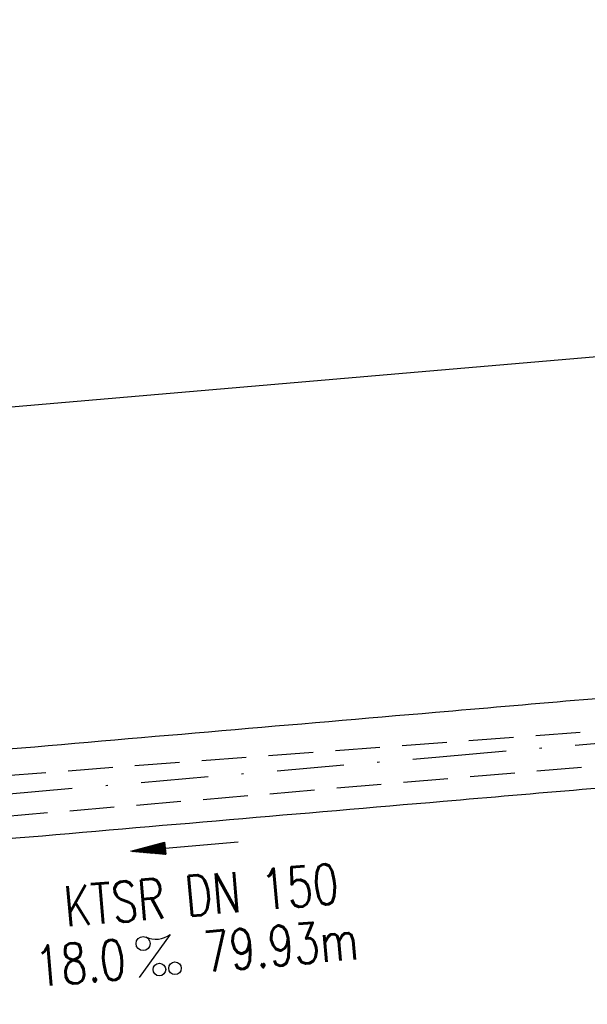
# Model space of a CAD drawing. Extents: x 0 to 1135, y 0 to 420.
# Tile 7 of 50: x 322 to 347, y 200 to 244. Entities that reach past the tile are written whole.
import ezdxf
from ezdxf.enums import TextEntityAlignment as Align

# ---------------------------------------------------------------- set-up
doc = ezdxf.new("R2010")
doc.units = 0
doc.header["$LTSCALE"] = 2
doc.header["$MEASUREMENT"] = 0
for name, pattern in [('AUSGEZOGEN', [0]), ('GESTRICH-X2', [1.5, 1, -0.5]), ('STRICHPT-X3', [3, 1.5, -0.75, 0, -0.75])]:
    doc.linetypes.add(name, pattern=pattern)
doc.layers.get('0').update_dxf_attribs({"linetype": 'AUSGEZOGEN'})
for name, color, linetype in [('ACHSE', 250, 'STRICHPT-X3'), ('FBR', 8, 'CONTINUOUS'), ('KANAL', 7, 'GESTRICH-X2'), ('PFEIL', 7, 'CONTINUOUS'), ('TEXTO', 4, 'CONTINUOUS'), ('TEXTU', 4, 'CONTINUOUS')]:
    doc.layers.add(name, color=color, linetype=linetype)
doc.styles.add('ROMANS', font='romans.shx', dxfattribs={"width": 0.8})

# ---------------------------------------------------------------- blocks, each defined once
blk = doc.blocks.new('PROM')
blk.add_line((1.566, 1.817), (0.019, 0.015))
for centre, radius in [((0.317, 1.51), 0.317), ((0.943, 0.291), 0.283), ((1.645, 0.287), 0.283)]:
    blk.add_circle(centre, radius)
blk.add_arc((0.992, 2.682), 1.033, 239.1414, 303.3549)
blk = doc.blocks.new('PFEIL2')
at = {"color": 0}
for p, q in [((0.88, 0.002), (-2.401, -0.012)), ((0.881, -0.271), (0.879, 0.276)), ((0.879, 0.276), (2.429, 0.009)), ((0.911, 0.27), (0.879, 0.265)), ((0.965, 0.261), (0.879, 0.246)), ((1.019, 0.252), (0.879, 0.228)), ((1.073, 0.242), (0.879, 0.209)), ((1.127, 0.233), (0.879, 0.191)), ((1.181, 0.224), (0.879, 0.172)), ((1.235, 0.214), (0.879, 0.154)), ((1.289, 0.205), (0.879, 0.135)), ((1.343, 0.196), (0.879, 0.117)), ((1.397, 0.187), (0.879, 0.098)), ((1.451, 0.177), (0.879, 0.08)), ((1.505, 0.168), (0.879, 0.061)), ((1.559, 0.159), (0.88, 0.043)), ((1.613, 0.149), (0.88, 0.024)), ((1.668, 0.14), (0.88, 0.006)), ((1.722, 0.131), (0.88, -0.013)), ((1.776, 0.121), (0.88, -0.031)), ((1.83, 0.112), (0.88, -0.05)), ((1.884, 0.103), (0.88, -0.068)), ((1.938, 0.094), (0.88, -0.087)), ((1.992, 0.084), (0.88, -0.105)), ((2.046, 0.075), (0.88, -0.124)), ((2.1, 0.066), (0.88, -0.142)), ((2.154, 0.056), (0.88, -0.161)), ((2.208, 0.047), (0.88, -0.179)), ((2.262, 0.038), (0.881, -0.198)), ((2.316, 0.029), (0.881, -0.216)), ((2.37, 0.019), (0.881, -0.235)), ((2.424, 0.01), (0.881, -0.253)), ((2.429, 0.009), (0.881, -0.271))]:
    blk.add_line(p, q, dxfattribs=at)

msp = doc.modelspace()

# ---------------------------------------------------------------- linework, layer by layer
at = {"layer": 'ACHSE'}
msp.add_lwpolyline([(25, 184.121), (166.268, 196.261), (290.809, 206.964), (340.625, 211.245), (365.534, 213.386), (390.441, 215.527), (412.764, 217.447), (415.35, 217.668), (440.27, 219.659), (465.21, 221.401), (490.164, 222.894), (515.134, 224.14), (540.113, 225.136), (565.103, 225.883), (590.098, 226.381), (615.096, 226.63), (640.096, 226.631)], dxfattribs=at)
at = {"layer": 'FBR'}
for points in [[(88.009, 187.528, 0), (104.839, 188.975, 0), (166.439, 194.269, -0.000002), (228.71, 199.62, 0.000002), (290.98, 204.971, 0.000001), (321.649, 207.607, 0.000001), (340.796, 209.253, 0.000002), (353.251, 210.323, -0.000001), (365.705, 211.394, -0.000007), (378.159, 212.464, 0.000001), (390.613, 213.534, 0.000044), (401.774, 214.494, -0.000046), (412.936, 215.454, -0.000156), (413.09, 215.467, -0.00001), (415.515, 215.674, -0.001332), (425.355, 216.487, -0.000871), (440.419, 217.664, -0.001621), (451.283, 218.459, -0.001254), (465.339, 219.405, -0.001246)], [(87.666, 191.514, 0), (104.497, 192.96, 0), (166.097, 198.254, -0.000002), (228.367, 203.605, 0.000002), (290.638, 208.957, 0.000001), (321.307, 211.592, 0.000001), (340.454, 213.238, 0.000002), (352.908, 214.308, -0.000001), (365.363, 215.379, -0.000007), (377.816, 216.449, 0.000001), (390.27, 217.519, 0.000044), (401.432, 218.479, -0.000045), (412.593, 219.44, -0.000156), (412.748, 219.453, -0.00001), (415.185, 219.661, -0.001332), (425.036, 220.474, -0.00087), (440.121, 221.653, -0.001621), (451.001, 222.449, -0.001254), (465.08, 223.397, -0.001246)]]:
    msp.add_lwpolyline(points, format="xyb", dxfattribs=at)
msp.add_lwpolyline([(25, 201.434), (164.791, 213.448), (289.332, 224.151), (339.148, 228.432), (364.057, 230.573), (388.964, 232.713), (411.286, 234.633), (413.93, 234.859), (438.982, 236.861), (464.093, 238.615), (489.219, 240.119), (514.36, 241.373), (539.512, 242.376), (564.673, 243.127), (589.84, 243.63), (615.01, 243.88), (640.182, 243.881)], dxfattribs=at)
at = {"layer": 'KANAL'}
for p, q in [((276.135, 207.018), (354.319, 212.901)), ((276.243, 204.757), (354.386, 211.407))]:
    msp.add_line(p, q, dxfattribs=at)

# ---------------------------------------------------------------- block references
at = {"layer": 'PFEIL', "rotation": 184.8791522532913}
msp.add_blockref('PFEIL2', (329.221, 207.225), dxfattribs=at)
at = {"layer": 'TEXTU', "rotation": 4.87915225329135}
msp.add_blockref('PROM', (327.169, 201.347), dxfattribs=at)

# ---------------------------------------------------------------- texts
at = {"layer": 'TEXTO', "style": 'ROMANS', "width": 0.75}
msp.add_text('KTSR DN 150', height=1.8, rotation=4.8792, dxfattribs=at).set_placement((330.038, 204.157), align=Align.CENTER)
at = {"layer": 'TEXTU', "style": 'ROMANS', "width": 0.75}
for s, p in [('79.93m', (330.143, 201.597)), ('18.0', (322.606, 200.951))]:
    msp.add_text(s, height=1.8, rotation=4.8792, dxfattribs=at).set_placement(p)

doc.saveas('drawing.dxf')
